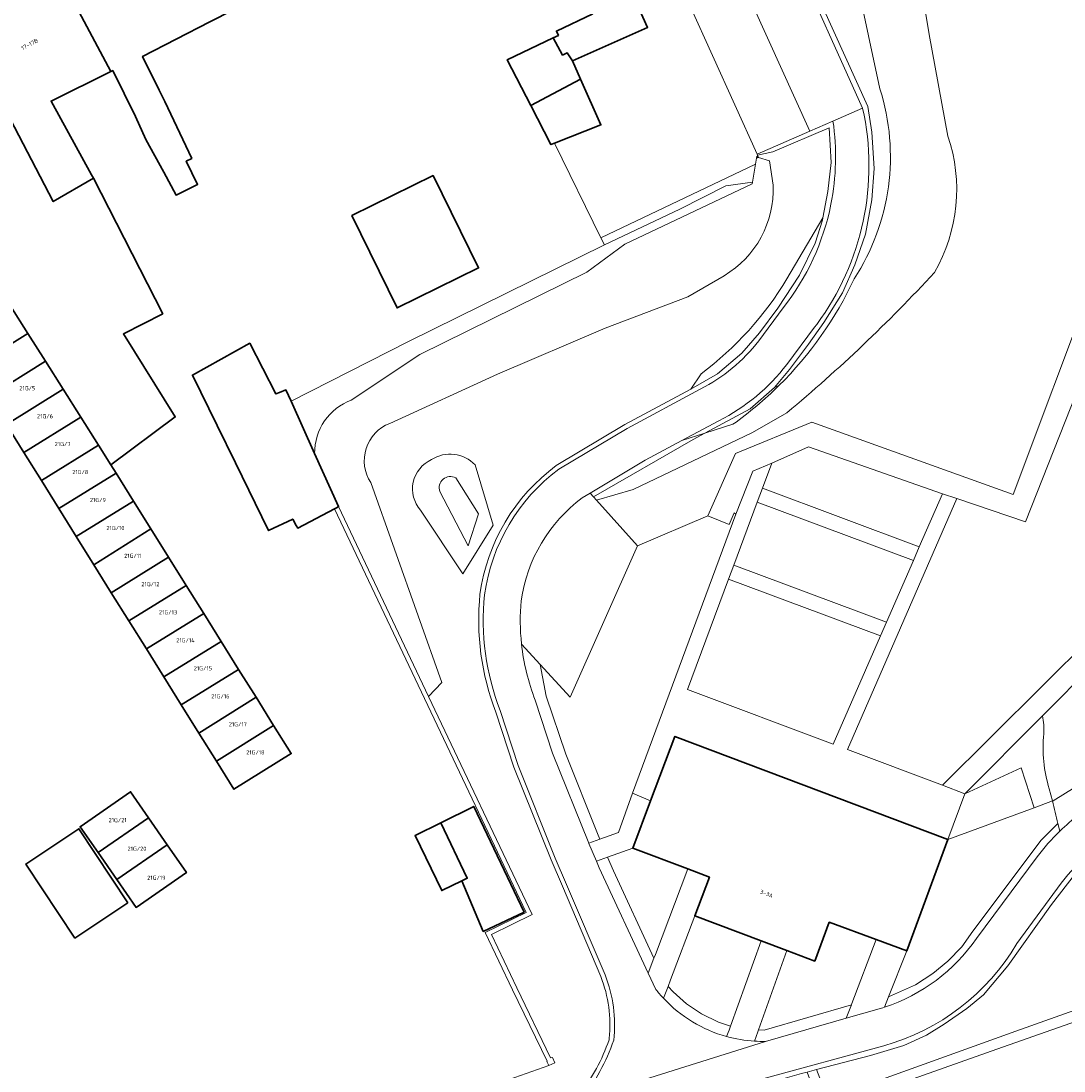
# Model space of a CAD drawing. Header units: metres. Extents: x 197700 to 204338, y 317132 to 325229.
# Tile 239 of 256: x 200158 to 200248, y 318539 to 318631. Entities that reach past the tile are written whole.
import ezdxf
from ezdxf.enums import TextEntityAlignment as Align

# ---------------------------------------------------------------- set-up
doc = ezdxf.new("R2010")
doc.units = ezdxf.units.M
for name, color, linetype, lineweight in [('B-WE-GR-BEPLANTING_CULTUUR_BOSPLANTSOEN-GV', 90, 'Continuous', 18), ('B-WE-IE-TERREINAFSCHEIDING_KUNSTMATIG_HEKWERK-G', 20, 'IE-TERREINAFSCHEIDING-KUNSTMATIG', 18), ('B-WE-IE-TERREINAFSCHEIDING_KUNSTMATIG_MUUR-G', 90, 'IE-TERREINAFSCHEIDING-KUNSTMATIG-DICHT', 18), ('B-WE-IE-TERREINAFSCHEIDING_KUNSTMATIG_MUUR-GV', 90, 'Continuous', 18), ('B-WE-OG-BEBOUWING-GV', 7, 'Continuous', 35), ('B-WE-OG-BEBOUWING-T18', 10, 'Continuous', 18), ('B-WE-OG-TERREIN_CULTUURSCHEIDING-GV', 7, 'Continuous', 18), ('B-WE-OG-TERREIN_ERF-GV', 7, 'Continuous', 18), ('B-WE-OG-WATER_GREPPEL-GV', 160, 'Continuous', 18), ('B-WE-VH-ONVERHARD-GV', 252, 'Continuous', 18), ('B-WE-VH-VERHARDING_ASFALT-GV', 252, 'Continuous', 18), ('B-WE-VH-VERHARDING_BETONSTRAATSTEEN-GV', 252, 'Continuous', 18), ('B-WE-VH-VERHARDING_HALFVERHARDING-GV', 252, 'Continuous', 18), ('B-WE-VH-VERHARDING_OPEN-GV', 252, 'Continuous', 18), ('B-WE-VH-VERHARDING_TEGEL-GV', 252, 'Continuous', 18)]:
    doc.layers.add(name, color=color, linetype=linetype, lineweight=lineweight)
doc.styles.add('NLCS-ISO-M200-T18', font='NLCS-ISO.ttf', dxfattribs={"height": 0.36})
doc.linetypes.add('IE-TERREINAFSCHEIDING-KUNSTMATIG', pattern='A,4,[82,NLCS.SHX,S=0.75,R=90,X=0,Y=0],4,-2', length=10)
doc.linetypes.add('IE-TERREINAFSCHEIDING-KUNSTMATIG-DICHT', pattern='A,8,-1,[82,NLCS.SHX,S=0.75,R=90,X=0,Y=0],-1', length=10)

msp = doc.modelspace()

# ---------------------------------------------------------------- linework, layer by layer
at = {"layer": 'B-WE-GR-BEPLANTING_CULTUUR_BOSPLANTSOEN-GV'}
for points in [[(200227.896, 318536.781), (200244.251, 318542.669), (200284.261, 318556.925), (200309.839, 318566.026), (200331.261, 318573.61), (200387.439, 318593.641), (200421.205, 318605.442), (200427.619, 318607.684)], [(200275.074, 318564.765), (200268.564, 318563.666), (200260.019, 318562.169), (200256.869, 318561.382), (200253.798, 318559.846), (200251.593, 318558.31), (200249.467, 318556.38), (200247.38, 318553.702), (200243.575, 318548.361), (200241.449, 318545.841), (200239.992, 318544.659), (200238.024, 318543.281), (200236.488, 318542.335), (200234.519, 318541.429), (200231.606, 318540.563), (200226.922, 318539.33), (200227.815, 318536.993)]]:
    msp.add_lwpolyline(points, dxfattribs=at)
at = {"layer": 'B-WE-IE-TERREINAFSCHEIDING_KUNSTMATIG_HEKWERK-G'}
for points in [[(200208.16, 318611.679), (200204.109, 318619.922)], [(200208.46, 318611.069), (200208.16, 318611.679)], [(200191.412, 318602.669), (200208.46, 318611.069)], [(200181.2, 318597.469), (200191.412, 318602.669)], [(200219.911, 318587.661), (200219.752, 318587.755)], [(200210.911, 318563.374), (200219.911, 318587.661)], [(200247.5, 318562.719), (200250.27, 318564.419)], [(200212.481, 318562.701), (200210.911, 318563.374)], [(200245.853, 318562.112), (200247.445, 318562.699)], [(200247.445, 318562.699), (200247.5, 318562.719)], [(200238.358, 318559.348), (200245.853, 318562.112)], [(200200.174, 318538.463), (200203.62, 318539.681)]]:
    msp.add_lwpolyline(points, dxfattribs=at)
at = {"layer": 'B-WE-IE-TERREINAFSCHEIDING_KUNSTMATIG_MUUR-G'}
for points in [[(200221.748, 318618.954), (200215.938, 318631.841)], [(200221.738, 318618.789), (200221.801, 318618.649)], [(200221.783, 318618.877), (200221.748, 318618.954)], [(200221.871, 318618.681), (200221.783, 318618.877)], [(200221.801, 318618.649), (200221.871, 318618.681)], [(200244.251, 318542.669), (200284.261, 318556.925)], [(200227.896, 318536.781), (200244.251, 318542.669)]]:
    msp.add_lwpolyline(points, dxfattribs=at)
at = {"layer": 'B-WE-IE-TERREINAFSCHEIDING_KUNSTMATIG_MUUR-GV'}
for points in [[(200251.021, 318607.976), (200244.03, 318589.359), (200226.523, 318595.663), (200219.882, 318592.924), (200217.474, 318587.497), (200219.31, 318586.761), (200219.752, 318587.755), (200219.911, 318587.661), (200221.387, 318591.405), (200223.018, 318592.078), (200226.22, 318593.499), (200237.882, 318589.433), (200239.131, 318588.999), (200245.116, 318586.978), (200250.034, 318599.466), (200250.694, 318601.182), (200252.638, 318606.358), (200266.558, 318601.131), (200266.878, 318602.013)], [(200184.987, 318588.125), (200192.796, 318571.627), (200201.656, 318552.997), (200198.099, 318551.268), (200200.481, 318546.282), (200203.472, 318540.053), (200203.453, 318540.044), (200203.62, 318539.681), (200204.144, 318539.922), (200203.952, 318540.388), (200203.772, 318540.353), (200200.842, 318546.455), (200198.631, 318551.082), (200202.188, 318552.811), (200193.157, 318571.798), (200185.333, 318588.307), (200185.202, 318588.238)]]:
    msp.add_lwpolyline(points, close=True, dxfattribs=at)
at = {"layer": 'B-WE-OG-BEBOUWING-GV'}
for points in [[(200205.587, 318635.106), (200207.454, 318631.179), (200204.286, 318629.673), (200204.462, 318629.303), (200203.999, 318629.083), (200204.819, 318627.583), (200205.227, 318627.783), (200205.676, 318627.074), (200212.219, 318629.991), (200207.972, 318639.405), (200207.82, 318639.339), (200207.663, 318639.271), (200204.162, 318637.747), (200197.757, 318652.458), (200197.699, 318652.591), (200193.023, 318650.555), (200193.067, 318650.454), (200199.496, 318635.845), (200201.55, 318636.587), (200202.63, 318634.972), (200205.086, 318635.925)], [(200172.558, 318618.593), (200170.223, 318623.544), (200169.735, 318624.532), (200168.282, 318627.473), (200174.117, 318630.473), (200174.585, 318630.713), (200176.754, 318631.811), (200172.726, 318639.772), (200170.403, 318638.596), (200170.069, 318639.226), (200161.101, 318634.467), (200165.515, 318626.147), (200165.689, 318626.233), (200167.666, 318622.24), (200168.561, 318620.243), (200170.119, 318617.388), (200171.197, 318615.412), (200173.071, 318616.339), (200172.076, 318618.355)], [(200163.841, 318617.174), (200160.317, 318623.587), (200165.515, 318626.147), (200161.101, 318634.467), (200156.63, 318632.095), (200152.612, 318629.963), (200160.511, 318614.845), (200163.997, 318616.869)], [(200144.337, 318625.572), (200149.839, 318616.535), (200152.259, 318612.701), (200152.567, 318612.859), (200153.662, 318610.723), (200155.236, 318608.232), (200156.77, 318605.806), (200158.303, 318603.379), (200159.836, 318600.954), (200161.375, 318598.518), (200162.908, 318596.093), (200164.447, 318593.658), (200165.523, 318591.955), (200171.114, 318596.114), (200166.612, 318603.326), (200170.039, 318605.083), (200163.997, 318616.869), (200160.511, 318614.845), (200152.612, 318629.963)], [(200203.999, 318629.083), (200200.014, 318627.188), (200202.067, 318623.201), (200206.377, 318625.503), (200205.676, 318627.074), (200205.227, 318627.783), (200204.819, 318627.583)], [(200202.067, 318623.201), (200203.815, 318619.807), (200204.109, 318619.922), (200208.16, 318621.509), (200206.377, 318625.503)], [(200193.571, 318617.099), (200186.487, 318613.623), (200190.427, 318605.591), (200197.512, 318609.067)], [(200156.77, 318605.806), (200151.863, 318602.755), (200153.381, 318600.323), (200158.303, 318603.379)], [(200154.905, 318597.881), (200159.836, 318600.954), (200158.303, 318603.379), (200153.381, 318600.323)], [(200174.77, 318595.355), (200176.36, 318592.106), (200179.239, 318586.22), (200181.344, 318587.225), (200181.655, 318586.659), (200181.778, 318586.435), (200184.987, 318588.125), (200185.202, 318588.238), (200185.333, 318588.307), (200183.248, 318592.929), (200181.2, 318597.469), (200180.756, 318598.454), (200180.202, 318598.234), (200179.876, 318598.104), (200177.603, 318602.519), (200172.618, 318599.755)], [(200159.836, 318600.954), (200154.905, 318597.881), (200156.424, 318595.448), (200161.375, 318598.518)], [(200162.908, 318596.093), (200161.375, 318598.518), (200156.424, 318595.448), (200157.948, 318593.006)], [(200164.447, 318593.658), (200162.908, 318596.093), (200157.948, 318593.006), (200159.471, 318590.565)], [(200165.976, 318591.229), (200165.523, 318591.955), (200164.447, 318593.658), (200159.471, 318590.565), (200160.99, 318588.132)], [(200165.976, 318591.229), (200160.99, 318588.132), (200162.509, 318585.697), (200167.502, 318588.785)], [(200167.502, 318588.785), (200162.509, 318585.697), (200164.034, 318583.254), (200169.008, 318586.372)], [(200169.008, 318586.372), (200164.034, 318583.254), (200165.556, 318580.816), (200170.546, 318583.907)], [(200165.556, 318580.816), (200167.08, 318578.373), (200172.077, 318581.454), (200170.546, 318583.907)], [(200168.608, 318575.925), (200173.596, 318579.021), (200172.077, 318581.454), (200167.08, 318578.373)], [(200168.608, 318575.925), (200170.127, 318573.492), (200175.115, 318576.587), (200173.596, 318579.021)], [(200176.635, 318574.151), (200175.115, 318576.587), (200170.127, 318573.492), (200171.645, 318571.059)], [(200171.645, 318571.059), (200173.174, 318568.61), (200178.154, 318571.718), (200176.635, 318574.151)], [(200173.174, 318568.61), (200174.702, 318566.162), (200179.682, 318569.27), (200178.154, 318571.718)], [(200179.682, 318569.27), (200174.702, 318566.162), (200176.23, 318563.713), (200181.21, 318566.821)], [(200226.762, 318548.778), (200228.032, 318552.147), (200232.108, 318550.652), (200234.778, 318549.673), (200238.358, 318559.348), (200214.604, 318568.321), (200212.481, 318562.701), (200210.931, 318558.598), (200215.718, 318556.792), (200217.601, 318556.082), (200216.33, 318552.713), (200222.1, 318550.536), (200224.324, 318549.698)], [(200168.798, 318561.245), (200167.23, 318563.505), (200162.843, 318560.461), (200164.404, 318558.211)], [(200201.469, 318553.041), (200197.1, 318562.228), (200194.244, 318560.809), (200196.532, 318555.98), (200196.056, 318555.75), (200197.921, 318551.348)], [(200164.404, 318558.211), (200166.038, 318555.856), (200170.432, 318558.89), (200168.798, 318561.245)], [(200196.532, 318555.98), (200194.244, 318560.809), (200191.991, 318559.689), (200194.317, 318554.908), (200196.056, 318555.75)], [(200167.008, 318553.843), (200162.738, 318560.277), (200158.118, 318557.212), (200162.389, 318550.777)], [(200166.038, 318555.856), (200167.711, 318553.445), (200172.098, 318556.489), (200170.432, 318558.89)]]:
    msp.add_lwpolyline(points, close=True, dxfattribs=at)
at = {"layer": 'B-WE-OG-TERREIN_CULTUURSCHEIDING-GV'}
for points in [[(200256.834, 318676.123), (200241.912, 318669.94), (200241.636, 318669.31), (200215.316, 318658.696), (200220.676, 318646.751), (200231.382, 318623.113), (200231.736, 318620.868), (200231.933, 318617.717), (200231.736, 318615), (200231.185, 318612.007), (200230.242, 318609.335), (200229.179, 318606.894), (200227.564, 318604.334), (200226.226, 318602.443), (200224.577, 318600.245), (200223.276, 318598.67), (200223.65, 318598.836)], [(200231.382, 318623.113), (200220.676, 318646.751), (200215.316, 318658.696), (200214.981, 318659.442), (200214.62, 318659.295), (200224.696, 318636.846), (200230.934, 318622.972)], [(200225.817, 318649.14), (200229.459, 318638.521), (200232.443, 318624.639)], [(200232.443, 318624.639), (200229.459, 318638.521), (200225.817, 318649.14)], [(200232.179, 318648.012), (200234.954, 318640.065), (200236.717, 318629.366), (200238.351, 318620.544)], [(200238.351, 318620.544), (200236.717, 318629.366), (200234.954, 318640.065), (200232.179, 318648.012)], [(200224.346, 318596.474), (200221.351, 318594.751), (200210.973, 318589.797), (200207.774, 318588.86), (200211.344, 318584.887), (200217.474, 318587.497), (200219.882, 318592.924), (200226.523, 318595.663), (200244.03, 318589.359), (200251.021, 318607.976), (200266.878, 318602.013), (200266.558, 318601.131), (200272.402, 318598.939), (200286.427, 318593.679), (200298.619, 318584.384), (200286.348, 318615.967), (200283.706, 318621.595), (200276.236, 318641.323)], [(200218.426, 318595.777), (200215.196, 318594.046), (200217.206, 318594.69), (200221.151, 318596.819), (200223.276, 318598.67), (200224.577, 318600.245), (200226.226, 318602.443), (200227.564, 318604.334), (200229.179, 318606.894), (200230.242, 318609.335), (200231.185, 318612.007), (200231.736, 318615), (200231.933, 318617.717), (200231.736, 318620.868), (200231.382, 318623.113)], [(200228.354, 318621.843), (200226.336, 318620.961), (200221.748, 318618.954), (200221.783, 318618.877), (200223.129, 318619.166), (200228.016, 318621.259), (200228.188, 318618.241)], [(200227.913, 318615.72), (200228.188, 318618.241), (200228.016, 318621.259), (200223.129, 318619.166), (200221.783, 318618.877), (200221.871, 318618.681), (200222.823, 318618.389), (200223.142, 318616.257)], [(200223.142, 318616.257), (200222.823, 318618.389), (200221.871, 318618.681), (200221.801, 318618.649), (200221.738, 318618.789), (200221.622, 318618.102), (200221.357, 318616.537), (200221.331, 318616.385), (200210.238, 318611.149), (200206.943, 318608.705), (200192.39, 318601.547), (200186.44, 318597.581)], [(200228.188, 318618.241), (200227.913, 318615.72), (200227.476, 318613.428), (200227.44, 318613.239), (200226.81, 318611.23), (200225.432, 318608.434), (200223.542, 318605.559), (200221.967, 318603.432), (200220.432, 318601.66), (200218.306, 318599.848), (200215.998, 318598.52), (200210.237, 318595.456), (200204.279, 318591.896)], [(200221.357, 318616.537), (200219.023, 318616.225), (200215.027, 318614.183), (200208.46, 318611.069), (200191.412, 318602.669), (200181.2, 318597.469), (200183.248, 318592.929)], [(200186.44, 318597.581), (200192.39, 318601.547), (200206.943, 318608.705), (200210.238, 318611.149), (200221.331, 318616.385), (200221.357, 318616.537)], [(200224.346, 318608.128), (200227.476, 318613.428), (200227.913, 318615.72)], [(200218.306, 318599.848), (200220.432, 318601.66), (200221.967, 318603.432), (200223.542, 318605.559), (200225.432, 318608.434), (200226.81, 318611.23), (200227.44, 318613.239), (200227.476, 318613.428), (200224.346, 318608.128)], [(200189.783, 318595.546), (200199.166, 318599.831), (200208.539, 318603.838), (200215.713, 318606.561), (200218.876, 318608.398)], [(200218.876, 318608.398), (200215.713, 318606.561), (200208.539, 318603.838), (200199.166, 318599.831), (200189.783, 318595.546)], [(200221.896, 318602.738), (200224.016, 318605.597)], [(200226.941, 318604.156), (200226.738, 318603.919), (200224.332, 318600.674)], [(200258.897, 318538.268), (200285.367, 318549.973), (200321.662, 318564.653), (200363.768, 318579.892), (200422.483, 318600.727), (200421.425, 318604.63), (200401.079, 318597.489), (200365.876, 318585.052), (200333.856, 318573.565), (200309.296, 318564.903), (200276.981, 318553.281), (200259.617, 318547.076), (200242.607, 318541.097), (200231.644, 318537.232)], [(200204.279, 318591.896), (200210.237, 318595.456), (200215.998, 318598.52), (200216.878, 318599.872)], [(200216.878, 318599.872), (200215.998, 318598.52), (200218.306, 318599.848)], [(200223.276, 318598.67), (200221.151, 318596.819), (200217.206, 318594.69), (200219.653, 318595.473)], [(200223.65, 318598.836), (200223.276, 318598.67)], [(200204.484, 318591.553), (200210.434, 318595.108), (200216.803, 318598.522)], [(200217.206, 318594.69), (200216.19, 318594.141), (200207.502, 318589.163), (200207.774, 318588.86), (200210.973, 318589.797), (200221.351, 318594.751), (200224.346, 318596.474)], [(200219.653, 318595.473), (200217.206, 318594.69)], [(200183.248, 318592.929), (200185.333, 318588.307), (200193.157, 318571.798)], [(200192.473, 318588), (200196.139, 318582.448), (200198.778, 318586.679), (200197.209, 318591.943)], [(200197.209, 318591.943), (200198.778, 318586.679), (200196.139, 318582.448), (200192.473, 318588)], [(200194.152, 318589.629), (200196.605, 318584.886), (200197.508, 318587.678), (200195.532, 318590.8)], [(200195.532, 318590.8), (200197.508, 318587.678), (200196.605, 318584.886)], [(200193.157, 318571.798), (200194.327, 318573.009), (200188.136, 318590.391)], [(200188.136, 318590.391), (200194.327, 318573.009), (200193.157, 318571.798), (200202.188, 318552.811), (200198.631, 318551.082), (200200.842, 318546.455), (200203.772, 318540.353), (200203.952, 318540.388), (200204.144, 318539.922), (200203.62, 318539.681), (200200.174, 318538.463)], [(200196.605, 318584.886), (200194.152, 318589.629)], [(200203.41, 318571.805), (200202.882, 318574.571), (200201.252, 318576.354)], [(200202.45, 318571.467), (200203.953, 318566.867), (200207.107, 318559.024), (200208.071, 318559.372), (200207.863, 318559.859), (200205.105, 318566.759), (200203.41, 318571.805)], [(200208.15, 318547.416), (200204.807, 318555.28), (200203.824, 318557.582), (200200.581, 318565.64), (200199.015, 318570.438)], [(200199.015, 318570.438), (200200.581, 318565.64), (200203.824, 318557.582), (200204.807, 318555.28), (200208.15, 318547.416)], [(200208.522, 318547.563), (200205.175, 318555.437), (200204.193, 318557.735), (200200.957, 318565.777), (200199.388, 318570.582)], [(200220.935, 318537.648), (200225.621, 318538.987), (200226.103, 318539.114), (200226.922, 318539.33), (200231.606, 318540.563), (200234.519, 318541.429), (200236.488, 318542.335), (200238.024, 318543.281), (200239.992, 318544.659), (200241.449, 318545.841), (200243.575, 318548.361), (200247.38, 318553.702), (200249.467, 318556.38), (200251.593, 318558.31), (200253.798, 318559.846), (200256.869, 318561.382), (200260.019, 318562.169), (200268.564, 318563.666), (200268.492, 318564.073), (200260.582, 318562.663)], [(200247.445, 318562.699), (200245.853, 318562.112)], [(200245.853, 318562.112), (200238.358, 318559.348), (200234.778, 318549.673), (200233.191, 318545.672), (200235.537, 318546.702), (200237.033, 318547.687), (200238.333, 318548.75), (200239.553, 318550.01), (200240.525, 318551.377), (200246.471, 318559.293), (200247.932, 318560.727)], [(200248.086, 318560.075), (200247.932, 318560.727), (200246.471, 318559.293), (200240.525, 318551.377), (200239.553, 318550.01), (200238.333, 318548.75), (200237.033, 318547.687), (200235.537, 318546.702), (200233.191, 318545.672), (200232.826, 318544.751), (200232.838, 318544.755)], [(200240.843, 318550.725), (200246.116, 318557.847)], [(200248.206, 318555.557), (200244.364, 318550.295)], [(200214.009, 318546.574), (200213.599, 318545.536)], [(200219.096, 318542.212), (200219.314, 318542.756), (200219.444, 318543.119), (200218.404, 318543.459), (200216.906, 318544.189), (200215.606, 318545.056), (200214.443, 318546.101), (200214.009, 318546.574)], [(200229.955, 318544.964), (200222.365, 318542.75), (200221.878, 318542.792), (200221.815, 318542.614), (200221.529, 318541.807)], [(200222.471, 318541.787), (200229.504, 318543.794), (200229.955, 318544.964)], [(200232.777, 318541.41), (200222.135, 318538.5), (200207.036, 318533.334), (200190.295, 318526.864), (200167.732, 318517.645), (200154.072, 318512.226)]]:
    msp.add_lwpolyline(points, dxfattribs=at)
for points in [[(200232.443, 318624.639, -0.224239), (200230.202, 318608.134)], [(200230.202, 318608.134, 0.224239), (200232.443, 318624.639)], [(200230.934, 318622.972, -0.217195), (200226.941, 318604.156)], [(200228.172, 318614.607, 0.085946), (200228.354, 318621.843)], [(200238.351, 318620.544, -0.215756), (200237.184, 318608.674)], [(200237.184, 318608.674, 0.215756), (200238.351, 318620.544)], [(200218.876, 318608.398, 0.277174), (200223.142, 318616.257)], [(200223.142, 318616.257, -0.277174), (200218.876, 318608.398)], [(200224.016, 318605.597, 0.118508), (200228.172, 318614.607)], [(200224.346, 318608.128, -0.098069), (200216.878, 318599.872)], [(200216.878, 318599.872, 0.098069), (200224.346, 318608.128)], [(200230.202, 318608.134, -0.088546), (200223.65, 318598.836)], [(200223.65, 318598.836, 0.088546), (200230.202, 318608.134)], [(200237.184, 318608.674, -0.032512), (200224.346, 318596.474)], [(200224.346, 318596.474, 0.032512), (200237.184, 318608.674)], [(200216.803, 318598.522, 0.113966), (200221.896, 318602.738)], [(200224.332, 318600.674, -0.11395), (200218.426, 318595.777)], [(200223.65, 318598.836, -0.040423), (200219.653, 318595.473)], [(200219.653, 318595.473, 0.040423), (200223.65, 318598.836)], [(200186.44, 318597.581, 0.313572), (200183.248, 318592.929)], [(200183.248, 318592.929, -0.313572), (200186.44, 318597.581)], [(200188.136, 318590.391, -0.476625), (200189.783, 318595.546)], [(200189.783, 318595.546, 0.476625), (200188.136, 318590.391)], [(200193.42, 318592.392, 0.509319), (200192.473, 318588)], [(200192.473, 318588, -0.509319), (200193.42, 318592.392)], [(200197.209, 318591.943, 0.361853), (200193.42, 318592.392)], [(200193.42, 318592.392, -0.361853), (200197.209, 318591.943)], [(200197.638, 318580.695, -0.200877), (200204.279, 318591.896)], [(200204.279, 318591.896, 0.200877), (200197.638, 318580.695)], [(200198.034, 318580.64, -0.200839), (200204.484, 318591.553)], [(200195.532, 318590.8, 0.699686), (200194.152, 318589.629)], [(200194.152, 318589.629, -0.699686), (200195.532, 318590.8)], [(200199.015, 318570.438, -0.117522), (200197.638, 318580.695)], [(200197.638, 318580.695, 0.117522), (200199.015, 318570.438)], [(200199.388, 318570.582, -0.11753), (200198.034, 318580.64)], [(200201.252, 318576.354, 0.067145), (200202.45, 318571.467)], [(200247.932, 318560.727, 0.003346), (200247.445, 318562.699)], [(200260.582, 318562.663, 0.196374), (200248.206, 318555.557)], [(200246.116, 318557.847, -0.038978), (200248.086, 318560.075)], [(200244.364, 318550.295, -0.193347), (200232.777, 318541.41)], [(200232.838, 318544.755, 0.161165), (200240.843, 318550.725)], [(200209.276, 318541.887, 0.122611), (200208.522, 318547.563)], [(200208.889, 318542.033, 0.120412), (200208.15, 318547.416)], [(200208.15, 318547.416, -0.120412), (200208.889, 318542.033)], [(200213.599, 318545.536, 0.137945), (200219.096, 318542.212)], [(200208.864, 318541.92, 0.064665), (200208.889, 318542.033)], [(200208.889, 318542.033, -0.064665), (200208.864, 318541.92)], [(200206.262, 318537.156, 0.086391), (200208.864, 318541.92)], [(200208.864, 318541.92, -0.086391), (200206.262, 318537.156)], [(200206.426, 318536.72, 0.087913), (200209.276, 318541.887)], [(200221.529, 318541.807, 0.0191), (200222.471, 318541.787)]]:
    msp.add_lwpolyline(points, format="xyb", dxfattribs=at)
for points in [[(200219.023, 318616.225), (200221.357, 318616.537), (200221.622, 318618.102), (200208.16, 318611.679), (200208.46, 318611.069), (200215.027, 318614.183)], [(200216.19, 318594.141), (200217.206, 318594.69), (200215.196, 318594.046), (200212.004, 318592.335), (200207.22, 318589.476), (200207.502, 318589.163)], [(200202.882, 318574.571), (200203.41, 318571.805), (200205.105, 318566.759), (200207.863, 318559.859), (200208.071, 318559.372), (200209.681, 318559.954), (200210.911, 318563.374), (200219.911, 318587.661), (200219.752, 318587.755), (200219.31, 318586.761), (200217.474, 318587.497), (200211.344, 318584.887), (200205.473, 318571.737)], [(200208.739, 318557.806), (200209.243, 318556.627), (200212.779, 318549.021), (200212.905, 318549.354), (200215.718, 318556.792), (200210.931, 318558.598)], [(200209.243, 318556.627), (200208.739, 318557.806), (200207.777, 318557.459), (200208.019, 318556.893), (200212.284, 318547.713), (200212.779, 318549.021)], [(200215.606, 318545.056), (200216.906, 318544.189), (200218.404, 318543.459), (200219.444, 318543.119), (200222.1, 318550.536), (200216.33, 318552.713), (200214.211, 318547.135), (200214.009, 318546.574), (200214.443, 318546.101)], [(200222.365, 318542.75), (200229.955, 318544.964), (200230.005, 318545.094), (200232.108, 318550.652), (200228.032, 318552.147), (200226.762, 318548.778), (200224.324, 318549.698), (200221.878, 318542.792)]]:
    msp.add_lwpolyline(points, close=True, dxfattribs=at)
at = {"layer": 'B-WE-OG-TERREIN_ERF-GV'}
for points in [[(200174.585, 318630.713), (200174.117, 318630.473), (200168.282, 318627.473), (200169.735, 318624.532), (200170.223, 318623.544), (200172.558, 318618.593), (200172.076, 318618.355), (200173.071, 318616.339), (200171.197, 318615.412), (200170.119, 318617.388), (200168.561, 318620.243), (200167.666, 318622.24), (200165.689, 318626.233), (200165.515, 318626.147), (200160.317, 318623.587), (200163.841, 318617.174), (200163.997, 318616.869), (200170.039, 318605.083), (200166.612, 318603.326), (200171.114, 318596.114), (200165.523, 318591.955), (200165.976, 318591.229), (200167.502, 318588.785), (200169.008, 318586.372), (200170.546, 318583.907), (200172.077, 318581.454), (200173.596, 318579.021), (200175.115, 318576.587), (200176.635, 318574.151), (200178.154, 318571.718), (200179.682, 318569.27), (200181.21, 318566.821), (200176.23, 318563.713), (200174.702, 318566.162), (200173.174, 318568.61), (200171.645, 318571.059), (200170.127, 318573.492), (200168.608, 318575.925), (200167.08, 318578.373), (200165.556, 318580.816), (200164.034, 318583.254), (200162.509, 318585.697), (200160.99, 318588.132), (200159.471, 318590.565), (200157.948, 318593.006), (200156.424, 318595.448)], [(200200.174, 318538.463), (200203.62, 318539.681), (200203.453, 318540.044), (200203.472, 318540.053), (200200.481, 318546.282), (200198.099, 318551.268), (200201.656, 318552.997), (200192.796, 318571.627), (200184.987, 318588.125), (200181.778, 318586.435), (200181.655, 318586.659), (200181.344, 318587.225), (200179.239, 318586.22), (200176.36, 318592.106), (200174.77, 318595.355), (200172.618, 318599.755), (200177.603, 318602.519), (200179.876, 318598.104), (200180.202, 318598.234), (200180.756, 318598.454), (200181.2, 318597.469), (200191.412, 318602.669), (200208.46, 318611.069), (200208.16, 318611.679), (200204.109, 318619.922), (200203.815, 318619.807), (200202.067, 318623.201), (200200.014, 318627.188), (200203.999, 318629.083), (200204.462, 318629.303), (200204.286, 318629.673), (200207.454, 318631.179)], [(200246.583, 318570.111), (200239.84, 318563.323), (200244.727, 318565.592), (200245.853, 318562.112), (200247.445, 318562.699), (200247.309, 318563.229), (200247.17, 318563.763)]]:
    msp.add_lwpolyline(points, dxfattribs=at)
for points in [[(200193.571, 318617.099), (200197.512, 318609.067), (200190.427, 318605.591), (200186.487, 318613.623)], [(200255.182, 318581.228), (200257.495, 318586.835), (200256.524, 318587.188), (200259.644, 318595.766), (200250.034, 318599.466), (200245.116, 318586.978), (200239.131, 318588.999), (200229.603, 318567.174), (200237.877, 318564.062)], [(200237.882, 318589.433), (200226.22, 318593.499), (200223.018, 318592.078), (200222.215, 318589.918), (200235.866, 318584.814)], [(200219.727, 318583.225), (200233.006, 318578.26), (200235.345, 318583.621), (200221.762, 318588.699)], [(200232.485, 318577.067), (200219.274, 318582.007), (200215.703, 318572.403), (200228.37, 318567.638)], [(200166.038, 318555.856), (200164.404, 318558.211), (200162.843, 318560.461), (200167.23, 318563.505), (200168.798, 318561.245), (200170.432, 318558.89), (200172.098, 318556.489), (200167.711, 318553.445)], [(200197.1, 318562.228), (200201.469, 318553.041), (200197.921, 318551.348), (200196.056, 318555.75), (200194.317, 318554.908), (200191.991, 318559.689), (200194.244, 318560.809)]]:
    msp.add_lwpolyline(points, close=True, dxfattribs=at)
for points in [[(200246.69, 318568.543, 0.071906), (200246.583, 318570.111)], [(200247.17, 318563.763, -0.098012), (200246.69, 318568.543)]]:
    msp.add_lwpolyline(points, format="xyb", dxfattribs=at)
at = {"layer": 'B-WE-OG-WATER_GREPPEL-GV'}
msp.add_lwpolyline([(200231.644, 318537.232), (200242.607, 318541.097), (200259.617, 318547.076), (200276.981, 318553.281), (200309.296, 318564.903), (200333.856, 318573.565), (200365.876, 318585.052), (200401.079, 318597.489), (200421.425, 318604.63), (200421.307, 318605.065), (200421.205, 318605.442), (200387.439, 318593.641), (200331.261, 318573.61), (200309.839, 318566.026), (200284.261, 318556.925), (200244.251, 318542.669), (200227.896, 318536.781)], dxfattribs=at)
at = {"layer": 'B-WE-VH-ONVERHARD-GV'}
msp.add_lwpolyline([(200226.922, 318539.33), (200226.103, 318539.114), (200226.997, 318536.691), (200227.815, 318536.993)], close=True, dxfattribs=at)
at = {"layer": 'B-WE-VH-VERHARDING_ASFALT-GV'}
for points in [[(200226.941, 318604.156, 0.217195), (200230.934, 318622.972)], [(200228.354, 318621.843, -0.085946), (200228.172, 318614.607)], [(200228.172, 318614.607, -0.118508), (200224.016, 318605.597)], [(200221.896, 318602.738, -0.113966), (200216.803, 318598.522)], [(200218.426, 318595.777, 0.11395), (200224.332, 318600.674)], [(200204.484, 318591.553, 0.200839), (200198.034, 318580.64)], [(200201.227, 318580.125, -0.200844), (200206.535, 318589.067)], [(200198.034, 318580.64, 0.11753), (200199.388, 318570.582)], [(200201.252, 318576.354, -0.050119), (200201.227, 318580.125)], [(200202.45, 318571.467, -0.067145), (200201.252, 318576.354)], [(200251.583, 318562.754, 0.057703), (200248.086, 318560.075)], [(200248.206, 318555.557, -0.196374), (200260.582, 318562.663)], [(200248.086, 318560.075, 0.038978), (200246.116, 318557.847)], [(200232.777, 318541.41, 0.193347), (200244.364, 318550.295)], [(200240.843, 318550.725, -0.161165), (200232.838, 318544.755)], [(200208.522, 318547.563, -0.122611), (200209.276, 318541.887)], [(200213.599, 318545.536, -0.02179), (200212.94, 318546.302)], [(200219.096, 318542.212, -0.137945), (200213.599, 318545.536)], [(200221.529, 318541.807, -0.05219), (200219.096, 318542.212)], [(200209.276, 318541.887, -0.087913), (200206.426, 318536.72)], [(200222.471, 318541.787, -0.0191), (200221.529, 318541.807)]]:
    msp.add_lwpolyline(points, format="xyb", dxfattribs=at)
for points in [[(200230.934, 318622.972), (200228.354, 318621.843)], [(200224.016, 318605.597), (200221.896, 318602.738)], [(200224.332, 318600.674), (200226.738, 318603.919), (200226.941, 318604.156)], [(200216.803, 318598.522), (200210.434, 318595.108), (200204.484, 318591.553)], [(200206.535, 318589.067), (200207.22, 318589.476), (200212.004, 318592.335), (200215.196, 318594.046), (200218.426, 318595.777)], [(200212.94, 318546.302), (200212.284, 318547.713), (200208.019, 318556.893), (200207.777, 318557.459), (200207.121, 318558.989), (200207.107, 318559.024), (200203.953, 318566.867), (200202.45, 318571.467)], [(200199.388, 318570.582), (200200.957, 318565.777), (200204.193, 318557.735), (200205.175, 318555.437), (200208.522, 318547.563)], [(200246.116, 318557.847), (200240.843, 318550.725)], [(200244.364, 318550.295), (200248.206, 318555.557)], [(200232.838, 318544.755), (200232.826, 318544.751), (200232.702, 318544.71), (200232.579, 318544.671), (200229.504, 318543.794), (200222.471, 318541.787), (200206.426, 318536.72), (200166.603, 318520.45), (200153.023, 318515.062)], [(200154.072, 318512.226), (200167.732, 318517.645), (200190.295, 318526.864), (200207.036, 318533.334), (200222.135, 318538.5), (200232.777, 318541.41)], [(200206.426, 318536.72), (200222.471, 318541.787)]]:
    msp.add_lwpolyline(points, dxfattribs=at)
at = {"layer": 'B-WE-VH-VERHARDING_BETONSTRAATSTEEN-GV'}
for points in [[(200224.696, 318636.846), (200214.62, 318659.295), (200209.934, 318657.393), (200217.693, 318640.041), (200226.336, 318620.961), (200228.354, 318621.843), (200230.934, 318622.972)], [(200209.785, 318657.333), (200205.234, 318655.486), (200205.372, 318655.166), (200205.442, 318655.197), (200215.938, 318631.841), (200221.748, 318618.954), (200226.336, 318620.961), (200217.693, 318640.041), (200209.934, 318657.393)], [(200230.005, 318545.094), (200229.955, 318544.964), (200229.504, 318543.794), (200232.579, 318544.671), (200232.702, 318544.71), (200232.826, 318544.751), (200233.191, 318545.672), (200234.778, 318549.673), (200232.108, 318550.652)]]:
    msp.add_lwpolyline(points, close=True, dxfattribs=at)
for points in [[(200206.535, 318589.067, 0.200844), (200201.227, 318580.125)], [(200201.227, 318580.125, 0.050119), (200201.252, 318576.354)], [(200212.94, 318546.302, 0.02179), (200213.599, 318545.536)], [(200219.096, 318542.212, 0.05219), (200221.529, 318541.807)]]:
    msp.add_lwpolyline(points, format="xyb", dxfattribs=at)
for points in [[(200201.252, 318576.354), (200202.882, 318574.571), (200205.473, 318571.737), (200211.344, 318584.887), (200207.774, 318588.86), (200207.502, 318589.163)], [(200207.502, 318589.163), (200207.22, 318589.476), (200206.535, 318589.067)], [(200216.33, 318552.713), (200217.601, 318556.082), (200215.718, 318556.792), (200212.905, 318549.354), (200212.779, 318549.021), (200212.284, 318547.713), (200212.94, 318546.302)], [(200213.599, 318545.536), (200214.009, 318546.574), (200214.211, 318547.135), (200216.33, 318552.713)], [(200221.529, 318541.807), (200221.815, 318542.614), (200221.878, 318542.792), (200224.324, 318549.698), (200222.1, 318550.536), (200219.444, 318543.119)], [(200219.444, 318543.119), (200219.314, 318542.756), (200219.096, 318542.212)]]:
    msp.add_lwpolyline(points, dxfattribs=at)
at = {"layer": 'B-WE-VH-VERHARDING_HALFVERHARDING-GV'}
msp.add_lwpolyline([(200204.109, 318619.922), (200208.16, 318611.679), (200221.622, 318618.102), (200221.738, 318618.789), (200221.801, 318618.649), (200221.871, 318618.681), (200221.783, 318618.877), (200221.748, 318618.954), (200215.938, 318631.841), (200205.442, 318655.197), (200205.372, 318655.166), (200205.234, 318655.486), (200201.469, 318653.958), (200201.513, 318653.85), (200207.972, 318639.405), (200212.219, 318629.991), (200205.676, 318627.074), (200206.377, 318625.503), (200208.16, 318621.509)], close=True, dxfattribs=at)
for points in [[(200251.017, 318574.575), (200246.583, 318570.111)], [(200247.17, 318563.763), (200247.309, 318563.229), (200247.445, 318562.699), (200247.5, 318562.719), (200250.27, 318564.419), (200250.526, 318564.55), (200250.786, 318564.681), (200250.719, 318564.896), (200250.655, 318565.114)], [(200250.786, 318564.681), (200250.526, 318564.55), (200250.27, 318564.419), (200247.5, 318562.719), (200247.445, 318562.699)], [(200247.932, 318560.727), (200248.086, 318560.075)]]:
    msp.add_lwpolyline(points, dxfattribs=at)
for points in [[(200246.583, 318570.111, -0.071906), (200246.69, 318568.543)], [(200246.69, 318568.543, 0.098012), (200247.17, 318563.763)], [(200247.445, 318562.699, -0.003346), (200247.932, 318560.727)], [(200248.086, 318560.075, -0.057703), (200251.583, 318562.754)]]:
    msp.add_lwpolyline(points, format="xyb", dxfattribs=at)
at = {"layer": 'B-WE-VH-VERHARDING_OPEN-GV'}
for points in [[(200257.495, 318586.835), (200255.182, 318581.228), (200237.877, 318564.062), (200239.84, 318563.323), (200246.583, 318570.111), (200251.017, 318574.575), (200256.749, 318580.345), (200259.225, 318586.35), (200268.673, 318582.653), (200272.599, 318592.75), (200270.352, 318593.615), (200250.694, 318601.182), (200250.034, 318599.466), (200259.644, 318595.766), (200256.524, 318587.188)], [(200219.274, 318582.007), (200219.727, 318583.225), (200221.762, 318588.699), (200222.215, 318589.918), (200223.018, 318592.078), (200221.387, 318591.405), (200219.911, 318587.661), (200210.911, 318563.374), (200212.481, 318562.701), (200214.604, 318568.321), (200238.358, 318559.348), (200239.84, 318563.323), (200237.877, 318564.062), (200229.603, 318567.174), (200239.131, 318588.999), (200237.882, 318589.433), (200235.866, 318584.814), (200235.345, 318583.621), (200233.006, 318578.26), (200232.485, 318577.067), (200228.37, 318567.638), (200215.703, 318572.403)], [(200221.762, 318588.699), (200235.345, 318583.621), (200235.866, 318584.814), (200222.215, 318589.918)], [(200219.274, 318582.007), (200232.485, 318577.067), (200233.006, 318578.26), (200219.727, 318583.225)], [(200238.358, 318559.348), (200245.853, 318562.112), (200244.727, 318565.592), (200239.84, 318563.323)]]:
    msp.add_lwpolyline(points, close=True, dxfattribs=at)
at = {"layer": 'B-WE-VH-VERHARDING_TEGEL-GV'}
msp.add_lwpolyline([(200212.481, 318562.701), (200210.911, 318563.374), (200209.681, 318559.954), (200208.071, 318559.372), (200207.107, 318559.024), (200207.121, 318558.989), (200207.777, 318557.459), (200208.739, 318557.806), (200210.931, 318558.598)], close=True, dxfattribs=at)

# ---------------------------------------------------------------- texts
at = {"layer": 'B-WE-OG-BEBOUWING-T18', "style": 'NLCS-ISO-M200-T18'}
for s, rotation, p in [('17-17B', 27.9, (200158.456, 318628.536)), ('3-3A', 339.4, (200222.584, 318554.628))]:
    msp.add_text(s, height=0.36, rotation=rotation, dxfattribs=at).set_placement(p, align=Align.MIDDLE)
for s, p in [('21G/5', (200158.249, 318598.61)), ('21G/6', (200159.788, 318596.174)), ('21G/7', (200161.321, 318593.749)), ('21G/8', (200162.86, 318591.314)), ('21G/9', (200164.389, 318588.885)), ('21G/10', (200165.915, 318586.441)), ('21G/11', (200167.421, 318584.028)), ('21G/12', (200168.959, 318581.563)), ('21G/13', (200170.49, 318579.11)), ('21G/14', (200172.009, 318576.677)), ('21G/15', (200173.528, 318574.243)), ('21G/16', (200175.048, 318571.807)), ('21G/17', (200176.567, 318569.374)), ('21G/18', (200178.095, 318566.926)), ('21G/21', (200166.104, 318561.034)), ('21G/20', (200167.79, 318558.548)), ('21G/19', (200169.476, 318556.018))]:
    msp.add_text(s, height=0.36, dxfattribs=at).set_placement(p, align=Align.MIDDLE)

doc.saveas('drawing.dxf')
